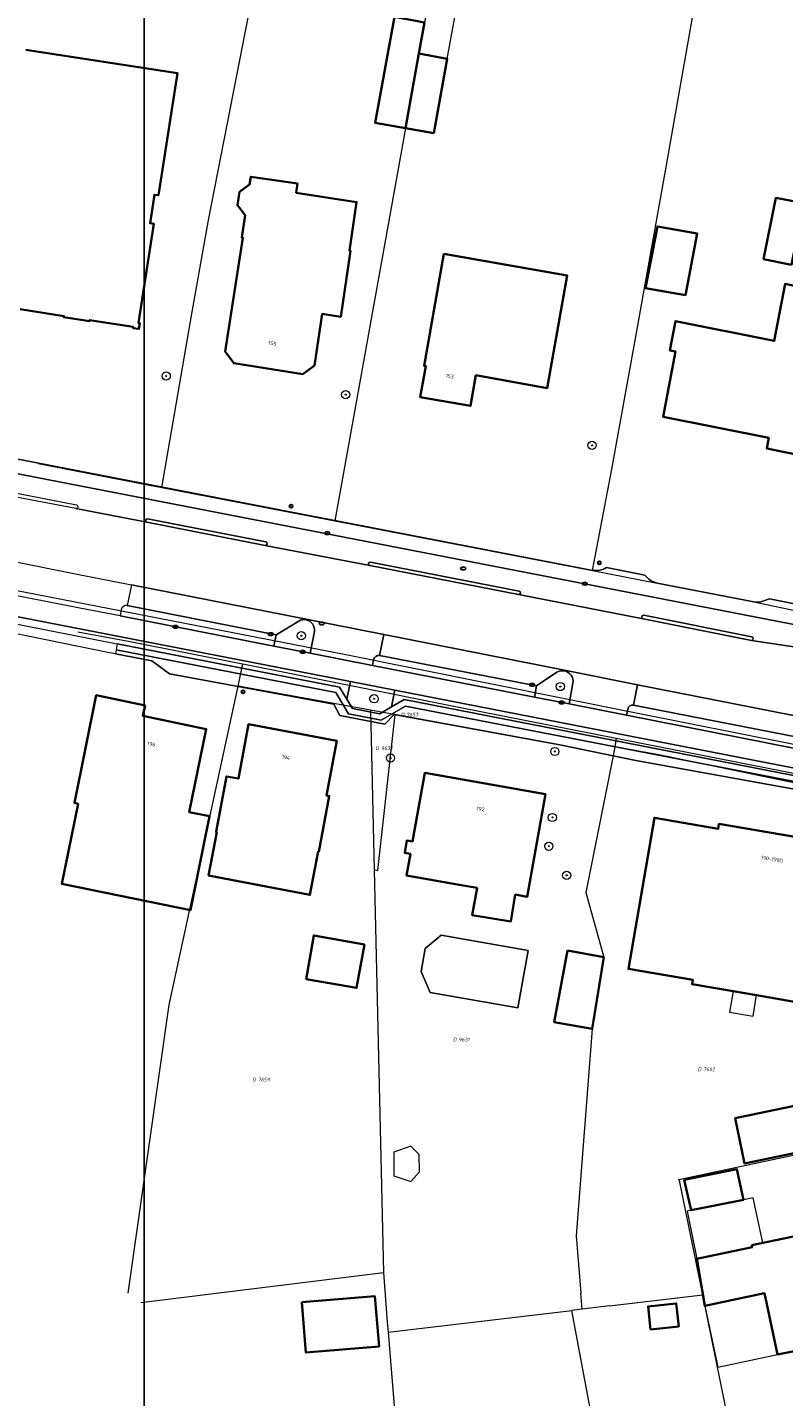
# Model space of a CAD drawing. Header units: metres. Extents: x 183765 to 187731, y 443805 to 446163.
# Tile 44 of 120: x 186038 to 186112, y 444394 to 444527. Entities that reach past the tile are written whole.
import ezdxf
from ezdxf.enums import TextEntityAlignment as Align

# ---------------------------------------------------------------- set-up
doc = ezdxf.new("R2010")
doc.units = ezdxf.units.M
doc.layers.get('0').update_dxf_attribs({"lineweight": 25})
for name, color, linetype, lineweight in [('B-WE-GR-BOOM-S', 253, 'Continuous', 25), ('B-WE-IE-MEUBILAIR-S', 7, 'Continuous', 25), ('B-WE-IE-MEUBILAIR_WEGMEUBILAIR-GV', 7, 'Continuous', 18), ('B-WE-OG-BEBOUWING-GV', 7, 'Continuous', 35), ('B-WE-OG-BEBOUWING-T18', 10, 'Continuous', 18), ('B-WE-OG-BEBOUWING_BASSIN-GV', 7, 'Continuous', 18), ('B-WE-OG-BEBOUWING_LUIFEL-GV', 7, 'Continuous', 18), ('B-WE-OG-BEBOUWING_OVERBOUWING-GV', 7, 'Continuous', 18), ('B-WE-OG-TERREIN_ERF-GV', 7, 'Continuous', 18), ('B-WE-VH-GESLOTENVERHARDING_ASFALT-GV', 10, 'Continuous', 18), ('B-WE-VH-ONVERHARD_ZAND-GV', 210, 'Continuous', 18), ('B-WE-VH-OPENVERHARDING-GV', 90, 'Continuous', 18), ('B-WE-VH-OPENVERHARDING_BETONSTRAATSTEEN-GV', 90, 'Continuous', 18), ('B-WE-VH-OPENVERHARDING_STRAATBAKSTEEN-GV', 90, 'Continuous', 18), ('B-WE-VH-OPENVERHARDING_TEGEL-GV', 90, 'Continuous', 18)]:
    doc.layers.add(name, color=color, linetype=linetype, lineweight=lineweight)
doc.layers.add('B-WE-KG-GRENS_PERCEEL-G', color=7, linetype='Continuous', lineweight=13, true_color=0xa55252)
doc.layers.add('B-WE-KG-GRENS_PERCEEL-S', color=7, linetype='Continuous', lineweight=25, true_color=0xa55252)
doc.styles.add('NLCS-ISO', font='NLCS-ISO.ttf')
doc.styles.add('NLCS-ISO-M200-T18', font='NLCS-ISO.ttf', dxfattribs={"height": 0.36})

# ---------------------------------------------------------------- blocks, each defined once
blk = doc.blocks.new('SIE-MEUBILAIR_MAST_BOVENLEIDING-SO')
for radius in [0.875, 0.75]:
    blk.add_circle((0, 0), radius)
at = {"style": 'NLCS-ISO'}
blk.add_text('bl', height=0.75, dxfattribs=at).set_placement((0, 0.07), align=Align.MIDDLE_CENTER)
blk = doc.blocks.new('SIE-MEUBILAIR_PUT_KOLK-SO')
blk.add_ellipse((0, 0), major_axis=(1.25, 0), ratio=0.54)
at = {"style": 'NLCS-ISO'}
blk.add_text('klk', height=0.75, dxfattribs=at).set_placement((0.03, 0), align=Align.MIDDLE_CENTER)
blk = doc.blocks.new('SIE-MEUBILAIR_PUT_RIOOLPUT-SO')
blk.add_ellipse((0, 0), major_axis=(1.25, 0), ratio=0.54)
at = {"style": 'NLCS-ISO'}
blk.add_text('ri', height=0.75, dxfattribs=at).set_placement((-0.04, 0.07), align=Align.MIDDLE_CENTER)
blk = doc.blocks.new('SGR-BOOM_GBKN-SO')
at = {"linetype": 'ByBlock', "lineweight": 18}
h = blk.add_hatch(color=0, dxfattribs=at)
h.dxf.hatch_style = 1
edge = h.paths.add_edge_path()
edge.add_arc((0, 0), 0.25, 0, 360)
at = {"color": 0, "linetype": 'ByBlock', "lineweight": 18}
for radius in [2, 0.25]:
    blk.add_circle((0, 0), radius, dxfattribs=at)
at = {"color": 0, "linetype": 'ByBlock', "lineweight": 18, "style": 'NLCS-ISO'}
blk.add_attdef('SOORT', (2.5, 0), '', height=1.5, dxfattribs=at)
blk = doc.blocks.new('SKG-PERCEELNUMMER-SO')
at = {"style": 'NLCS-ISO', "oblique": 10, "flags": 1}
for tag, p in [('GEMEENTECODE', (0, 2.55)), ('PERCEELGROOTTE', (0, -2.45))]:
    blk.add_attdef(tag, text='', height=1.8, dxfattribs=at).set_placement(p, align=Align.MIDDLE_CENTER)
at = {"style": 'NLCS-ISO', "oblique": 10}
blk.add_attdef('SECTIE', text='', height=1.8, dxfattribs=at).set_placement((-0.5, 0), align=Align.MIDDLE_RIGHT)
blk.add_attdef('PERCEELNUMMER', text='', height=1.8, dxfattribs=at).set_placement((0.5, 0), align=Align.MIDDLE_LEFT)

msp = doc.modelspace()

# ---------------------------------------------------------------- linework, layer by layer
msp.add_lwpolyline([(186049.481, 444796.829), (186901.387, 444796.829), (186901.387, 444165.242), (186049.481, 444165.242)], close=True)
at = {"layer": 'B-WE-IE-MEUBILAIR_WEGMEUBILAIR-GV'}
for points in [[(186049.616, 444478.634, 0.4081942), (186049.742, 444478.442)], [(186049.802, 444478.764, 0.4036277), (186049.616, 444478.634)], [(186061.24, 444476.189, 0.8604041), (186061.307, 444476.542)], [(186071.444, 444474.566, 0.9549107), (186071.382, 444474.243)], [(186085.835, 444471.415, 0.9409296), (186085.905, 444471.739)], [(186065.195, 444468.961, 0.1837047), (186064.493, 444468.84)], [(186066.006, 444467.823, 0.4001381), (186065.195, 444468.961)], [(186097.995, 444469.399, 0.4436701), (186097.801, 444469.212)], [(186097.801, 444469.212, 0.3286889), (186097.931, 444469.041)], [(186108.443, 444466.962, 0.9257516), (186108.501, 444467.299)], [(186090.287, 444463.999, 0.1876531), (186089.556, 444463.86)], [(186091.123, 444462.822, 0.4082869), (186090.287, 444463.999)]]:
    msp.add_lwpolyline(points, format="xyb", dxfattribs=at)
at = {"layer": 'B-WE-IE-MEUBILAIR_WEGMEUBILAIR-GV', "flags": 128}
for points in [[(186049.742, 444478.442), (186061.24, 444476.189)], [(186061.307, 444476.542), (186049.802, 444478.764)], [(186071.382, 444474.243), (186085.835, 444471.415)], [(186085.905, 444471.739), (186071.444, 444474.566)], [(186064.493, 444468.84), (186062.302, 444467.498), (186062.086, 444466.401), (186065.592, 444465.712), (186066.006, 444467.823)], [(186097.931, 444469.041), (186108.443, 444466.962)], [(186108.501, 444467.299), (186097.995, 444469.399)], [(186089.556, 444463.86), (186087.584, 444462.534), (186087.373, 444461.449), (186090.75, 444460.79), (186091.123, 444462.822)]]:
    msp.add_lwpolyline(points, dxfattribs=at)
msp.add_lwpolyline([(186073.806, 444462.118), (186069.502, 444462.955), (186069.169, 444461.244), (186069.707, 444460.354), (186072.36, 444459.834), (186073.491, 444460.498)], close=True, dxfattribs=at)
at = {"layer": 'B-WE-KG-GRENS_PERCEEL-G', "flags": 128}
for points in [[(186051.204, 444481.828), (186054.156, 444498.885), (186055.725, 444507.772), (186066.674, 444563.692)], [(186083.131, 444560.248), (186081.808, 444553.714), (186081.927, 444553.437), (186076.71, 444526.992), (186074.864, 444516.728), (186067.99, 444478.589)], [(186093.03, 444473.756), (186094.902, 444483.581), (186097.178, 444496.277), (186100.113, 444512.559), (186103.549, 444532.11), (186106.432, 444546.402), (186108.024, 444555.366)], [(185958.823, 444487.172), (185977.604, 444483.543), (185999.92, 444479.054), (186010.833, 444476.824), (186037.781, 444471.677), (186068.886, 444465.633), (186097.26, 444459.936), (186117.287, 444455.938), (186140.345, 444450.993), (186168.18, 444445.5), (186197.251, 444439.838), (186228.182, 444433.666), (186240.113, 444431.306)], [(186039.185, 444484.157), (186050, 444482.054), (186051.204, 444481.828)], [(186051.204, 444481.828), (186067.99, 444478.589)], [(186067.99, 444478.589), (186093.03, 444473.756)], [(186093.03, 444473.756), (186099.297, 444472.526)], [(186099.297, 444472.526), (186108.853, 444470.673)], [(186108.853, 444470.673), (186115.45, 444469.286)], [(186043.048, 444467.778), (186048.117, 444466.86), (186058.862, 444464.711)], [(186058.603, 444462.499), (186059.074, 444464.669)], [(186058.862, 444464.711), (186059.074, 444464.669)], [(186059.074, 444464.669), (186080.049, 444460.473), (186095.301, 444457.466)], [(186047.924, 444403.565), (186051.891, 444431.551), (186058.603, 444462.499)], [(186071.449, 444460.195), (186058.603, 444462.499)], [(186073.751, 444459.778), (186071.449, 444460.195)], [(186071.449, 444460.195), (186071.809, 444444.667)], [(186073.837, 444459.762), (186072.133, 444444.613)], [(186073.837, 444459.762), (186073.751, 444459.778)], [(186089.836, 444456.811), (186073.837, 444459.762)], [(186095.015, 444455.745), (186089.836, 444456.811)], [(186095.301, 444457.466), (186095.184, 444456.62)], [(186095.301, 444457.466), (186116.805, 444453.227), (186145.041, 444447.503)], [(186095.015, 444455.745), (186092.385, 444442.469), (186094.132, 444436.174), (186092.998, 444429.215), (186091.428, 444409.117), (186091.878, 444403.554)], [(186095.184, 444456.62), (186095.015, 444455.745)], [(186121.276, 444451.317), (186099.461, 444455.841), (186095.184, 444456.62)], [(186071.809, 444444.667), (186072.133, 444444.613)], [(186071.809, 444444.667), (186072.717, 444405.547)], [(186101.413, 444414.607), (186127.866, 444420.219)], [(186101.438, 444414.485), (186101.413, 444414.607)], [(186101.438, 444414.485), (186103.697, 444403.379)], [(186049.148, 444402.634), (186072.717, 444405.547)], [(186072.717, 444405.547), (186073.08, 444400.724)], [(186092.004, 444401.992), (186091.878, 444403.554)], [(186094.683, 444402.31), (186092.004, 444401.992)], [(186094.683, 444402.31), (186103.45, 444403.35), (186103.697, 444403.379)], [(186103.697, 444403.379), (186108.006, 444382.195)], [(186073.16, 444399.758), (186091.006, 444401.874)], [(186092.004, 444401.992), (186091.006, 444401.874)], [(186095.447, 444378.207), (186091.006, 444401.874)], [(186073.08, 444400.724), (186073.16, 444399.758)], [(186073.16, 444399.758), (186075.164, 444375.471)]]:
    msp.add_lwpolyline(points, dxfattribs=at)
at = {"layer": 'B-WE-OG-BEBOUWING-GV', "flags": 128}
for points in [[(186076.71, 444526.992), (186073.789, 444527.527), (186071.909, 444517.252), (186074.864, 444516.728), (186076.164, 444523.957)], [(186077.619, 444516.23), (186078.917, 444523.463), (186076.164, 444523.957), (186074.864, 444516.728)], [(186124.882, 444512.083), (186121.012, 444512.863), (186118.825, 444501.442), (186114.553, 444502.301), (186114.327, 444501.059), (186111.724, 444501.582), (186110.671, 444496.052), (186101.086, 444497.975), (186100.54, 444495.132), (186101.088, 444495.018), (186099.874, 444488.688), (186110.13, 444486.622), (186109.936, 444485.603), (186114.104, 444484.762), (186114.334, 444485.807), (186114.785, 444485.72), (186116.796, 444496.113), (186118.021, 444495.86), (186118.455, 444497.991), (186122.066, 444497.302)], [(186064.891, 444492.812), (186066.015, 444493.652), (186066.769, 444498.676), (186068.569, 444498.405), (186069.53, 444504.799), (186069.425, 444504.813), (186070.105, 444509.537), (186064.243, 444510.448), (186064.381, 444511.337), (186059.826, 444512.005), (186059.699, 444511.236), (186058.737, 444510.526), (186058.544, 444509.229), (186059.275, 444508.256), (186058.963, 444506.097), (186059.075, 444506.079), (186057.356, 444495.017), (186058.172, 444493.883)], [(186112.343, 444503.427), (186113.539, 444509.445), (186110.819, 444509.948), (186109.632, 444503.978)], [(186098.18, 444501.166), (186102.048, 444500.503), (186103.184, 444506.478), (186099.322, 444507.171)], [(186078.595, 444504.519), (186076.655, 444493.643), (186076.841, 444493.584), (186076.291, 444490.589), (186081.159, 444489.732), (186081.694, 444492.72), (186088.609, 444491.476), (186090.573, 444502.398)], [(186049.565, 444460.651), (186044.821, 444461.633), (186042.708, 444451.172), (186043.06, 444451.099), (186041.467, 444443.317), (186053.97, 444440.765), (186055.83, 444449.877), (186053.854, 444450.283), (186055.511, 444458.348), (186049.353, 444459.623)], [(186056.535, 444448.336), (186055.742, 444444.13), (186065.572, 444442.239), (186066.364, 444446.445), (186066.433, 444446.432), (186067.452, 444451.837), (186067.197, 444451.885), (186068.198, 444457.197), (186059.624, 444458.813), (186058.629, 444453.538), (186057.485, 444453.754), (186056.466, 444448.349)], [(186080.268, 444443.197), (186081.817, 444442.922), (186081.346, 444440.268), (186085.099, 444439.663), (186085.518, 444442.266), (186086.674, 444442.061), (186088.44, 444452.018), (186076.731, 444454.094), (186075.55, 444447.433), (186074.995, 444447.532), (186074.781, 444446.323), (186075.34, 444446.224), (186074.97, 444444.136)], [(186106.682, 444432.874), (186108.959, 444432.483), (186113.737, 444431.662), (186114.463, 444436.449), (186117.427, 444435.978), (186118.839, 444444.867), (186116.111, 444445.3), (186116.447, 444447.239), (186105.299, 444449.141), (186105.215, 444448.652), (186099.029, 444449.734), (186096.511, 444435.044), (186102.753, 444433.982), (186102.681, 444433.562)], [(186065.199, 444434.067), (186070.113, 444433.197), (186070.862, 444437.428), (186065.948, 444438.298)], [(186090.579, 444436.826), (186089.307, 444429.892), (186092.998, 444429.215), (186094.132, 444436.174)], [(186115.579, 444422.358), (186106.876, 444420.557), (186107.778, 444416.161), (186116.481, 444417.962)], [(186101.931, 444414.565), (186102.584, 444411.603), (186107.677, 444412.611), (186107.044, 444415.593)], [(186108.499, 444408.229), (186108.538, 444408.028), (186103.135, 444406.901), (186103.924, 444402.31), (186109.72, 444403.542), (186110.981, 444397.609), (186115.008, 444398.418), (186115.669, 444395.388), (186123.427, 444397.079), (186122.767, 444400.109), (186126.731, 444400.892), (186124.469, 444411.562)], [(186064.783, 444402.68), (186065.175, 444397.797), (186072.284, 444398.367), (186071.893, 444403.251)], [(186098.659, 444400.03), (186101.387, 444400.325), (186101.146, 444402.558), (186098.417, 444402.263)]]:
    msp.add_lwpolyline(points, close=True, dxfattribs=at)
msp.add_lwpolyline([(186037.451, 444499.126), (186041.684, 444498.467), (186041.669, 444498.353), (186044.165, 444497.966), (186044.182, 444498.074), (186048.422, 444497.418), (186048.403, 444497.3), (186048.966, 444497.218), (186049.043, 444497.785), (186048.926, 444497.803), (186050.432, 444507.414), (186050.049, 444507.486), (186050.479, 444510.254), (186050.869, 444510.195), (186052.722, 444522.052), (186037.985, 444524.342)], dxfattribs=at)
at = {"layer": 'B-WE-OG-BEBOUWING_BASSIN-GV', "flags": 128}
msp.add_lwpolyline([(186086.754, 444436.828), (186078.308, 444438.334), (186076.78, 444437.04), (186076.383, 444434.813), (186077.256, 444432.771), (186085.76, 444431.254)], close=True, dxfattribs=at)
at = {"layer": 'B-WE-OG-BEBOUWING_LUIFEL-GV', "flags": 128}
for points in [[(186079.924, 444529.075), (186077.173, 444529.569), (186076.71, 444526.992), (186076.164, 444523.957), (186078.917, 444523.463)], [(186103.924, 444402.31), (186105.185, 444396.377), (186110.981, 444397.609), (186109.72, 444403.542)]]:
    msp.add_lwpolyline(points, close=True, dxfattribs=at)
at = {"layer": 'B-WE-OG-BEBOUWING_OVERBOUWING-GV', "flags": 128}
for points in [[(186106.682, 444432.874), (186106.335, 444430.854), (186108.611, 444430.463), (186108.959, 444432.483)], [(186073.711, 444414.937), (186075.374, 444414.405), (186076.214, 444415.331), (186076.197, 444417.013), (186075.391, 444417.819), (186073.711, 444417.253)], [(186103.135, 444406.901), (186108.538, 444408.028), (186108.499, 444408.229), (186109.544, 444408.447), (186108.617, 444412.811), (186107.677, 444412.611), (186102.584, 444411.603), (186102.209, 444411.528)]]:
    msp.add_lwpolyline(points, close=True, dxfattribs=at)
at = {"layer": 'B-WE-OG-TERREIN_ERF-GV', "flags": 128}
for points in [[(186073.789, 444527.527), (186076.71, 444526.992), (186076.164, 444523.957), (186078.917, 444523.463), (186077.619, 444516.23), (186074.864, 444516.728), (186071.909, 444517.252)], [(186066.769, 444498.676), (186066.015, 444493.652), (186064.891, 444492.812), (186058.172, 444493.883), (186057.356, 444495.017), (186059.075, 444506.079), (186058.963, 444506.097), (186059.275, 444508.256), (186058.544, 444509.229), (186058.737, 444510.526), (186059.699, 444511.236), (186059.826, 444512.005), (186064.381, 444511.337), (186064.243, 444510.448), (186070.105, 444509.537), (186069.425, 444504.813), (186069.53, 444504.799), (186068.569, 444498.405)], [(186112.343, 444503.427), (186109.632, 444503.978), (186110.819, 444509.948), (186113.539, 444509.445)], [(186102.048, 444500.503), (186098.18, 444501.166), (186099.322, 444507.171), (186103.184, 444506.478)], [(186078.595, 444504.519), (186090.573, 444502.398), (186088.609, 444491.476), (186081.694, 444492.72), (186081.159, 444489.732), (186076.291, 444490.589), (186076.841, 444493.584), (186076.655, 444493.643)], [(186042.708, 444451.172), (186044.821, 444461.633), (186049.565, 444460.651), (186049.353, 444459.623), (186055.511, 444458.348), (186053.854, 444450.283), (186055.83, 444449.877), (186053.97, 444440.765), (186041.467, 444443.317), (186043.06, 444451.099)], [(186065.572, 444442.239), (186055.742, 444444.13), (186056.535, 444448.336), (186056.466, 444448.349), (186057.485, 444453.754), (186058.629, 444453.538), (186059.624, 444458.813), (186068.198, 444457.197), (186067.197, 444451.885), (186067.452, 444451.837), (186066.433, 444446.432), (186066.364, 444446.445)], [(186081.346, 444440.268), (186081.817, 444442.922), (186080.268, 444443.197), (186074.97, 444444.136), (186075.34, 444446.224), (186074.781, 444446.323), (186074.995, 444447.532), (186075.55, 444447.433), (186076.731, 444454.094), (186088.44, 444452.018), (186086.674, 444442.061), (186085.518, 444442.266), (186085.099, 444439.663)], [(186106.682, 444432.874), (186102.681, 444433.562), (186102.753, 444433.982), (186096.511, 444435.044), (186099.029, 444449.734), (186105.215, 444448.652), (186105.299, 444449.141), (186116.447, 444447.239), (186116.111, 444445.3), (186118.839, 444444.867), (186117.427, 444435.978), (186114.463, 444436.449), (186113.737, 444431.662), (186108.959, 444432.483)], [(186065.199, 444434.067), (186065.948, 444438.298), (186070.862, 444437.428), (186070.113, 444433.197)], [(186086.754, 444436.828), (186085.76, 444431.254), (186077.256, 444432.771), (186076.383, 444434.813), (186076.78, 444437.04), (186078.308, 444438.334)], [(186092.998, 444429.215), (186089.307, 444429.892), (186090.579, 444436.826), (186094.132, 444436.174)], [(186107.778, 444416.161), (186106.876, 444420.557), (186115.579, 444422.358), (186116.481, 444417.962)], [(186107.677, 444412.611), (186102.584, 444411.603), (186101.931, 444414.565), (186107.044, 444415.593)], [(186110.981, 444397.609), (186109.72, 444403.542), (186103.924, 444402.31), (186103.135, 444406.901), (186108.538, 444408.028), (186108.499, 444408.229), (186124.469, 444411.562), (186126.731, 444400.892), (186122.767, 444400.109), (186123.427, 444397.079), (186115.669, 444395.388), (186115.008, 444398.418)], [(186064.783, 444402.68), (186071.893, 444403.251), (186072.284, 444398.367), (186065.175, 444397.797)], [(186098.659, 444400.03), (186098.417, 444402.263), (186101.146, 444402.558), (186101.387, 444400.325)]]:
    msp.add_lwpolyline(points, close=True, dxfattribs=at)
for points in [[(186037.985, 444524.342), (186052.722, 444522.052), (186050.869, 444510.195), (186050.479, 444510.254), (186050.049, 444507.486), (186050.432, 444507.414), (186048.926, 444497.803), (186049.043, 444497.785), (186048.966, 444497.218), (186048.403, 444497.3), (186048.422, 444497.418), (186044.182, 444498.074), (186044.165, 444497.966), (186041.669, 444498.353), (186041.684, 444498.467), (186037.451, 444499.126)], [(186114.104, 444484.762), (186109.936, 444485.603), (186110.13, 444486.622), (186099.874, 444488.688), (186101.088, 444495.018), (186100.54, 444495.132), (186101.086, 444497.975), (186110.671, 444496.052), (186111.724, 444501.582)], [(185982.75, 444495.241), (185984.209, 444494.83), (186010.985, 444489.482), (186013.775, 444489.127), (186013.988, 444490.017), (186021.005, 444488.7), (186021.642, 444487.568), (186093.04, 444473.762)], [(186094.371, 444474.039), (186098.099, 444473.309)], [(186099.297, 444472.526), (186108.853, 444470.673), (186109.363, 444470.691), (186110.214, 444471.009), (186114.232, 444470.2)], [(186113.497, 444452.342), (186097.221, 444455.292), (186089.836, 444456.811), (186073.751, 444459.778), (186072.839, 444458.82), (186068.49, 444459.65), (186067.903, 444460.782), (186051.948, 444463.728), (186050.22, 444464.962), (186046.686, 444465.645), (186046.105, 444465.748), (186035.122, 444468.001)]]:
    msp.add_lwpolyline(points, dxfattribs=at)
at = {"layer": 'B-WE-OG-TERREIN_ERF-GV'}
for points in [[(186093.04, 444473.762, 0.187364), (186094.371, 444474.039)], [(186098.099, 444473.309, 0.1739914), (186099.297, 444472.526)]]:
    msp.add_lwpolyline(points, format="xyb", dxfattribs=at)
at = {"layer": 'B-WE-VH-GESLOTENVERHARDING_ASFALT-GV', "flags": 128}
for points in [[(186108.443, 444466.962), (186115.621, 444465.893), (186116.219, 444465.803), (186116.57, 444467.739), (185984.513, 444493.375)], [(185979.029, 444485.69), (185980.119, 444485.457), (185981.888, 444485.095), (185982.578, 444484.986), (186036.204, 444474.74), (186043.309, 444473.337), (186048.238, 444472.363), (186065.205, 444469.012), (186072.757, 444467.52), (186090.298, 444464.056), (186097.402, 444462.653), (186114.352, 444459.302), (186115.621, 444465.893), (186108.443, 444466.962), (186097.931, 444469.041), (186085.835, 444471.415), (186071.382, 444474.243), (186061.24, 444476.189), (186049.742, 444478.442), (186042.836, 444479.767), (186036.383, 444481.016), (186030.904, 444482.093)], [(186036.448, 444481.397), (186042.914, 444480.114)], [(185981.288, 444480.122), (186069.502, 444462.955), (186073.806, 444462.118), (186113.971, 444454.302), (186114.325, 444456.122), (186112.867, 444456.413), (186096.331, 444459.708), (186090.75, 444460.79), (186087.373, 444461.449), (186071.641, 444464.52), (186065.592, 444465.712), (186062.086, 444466.401), (186047.145, 444469.336), (186043.222, 444470.099), (186038.43, 444471.031), (186032.752, 444472.135)], [(186042.836, 444479.767), (186049.742, 444478.442)], [(186049.802, 444478.764), (186061.307, 444476.542)], [(186061.24, 444476.189), (186071.382, 444474.243)], [(186071.444, 444474.566), (186085.905, 444471.739)], [(186085.835, 444471.415), (186097.931, 444469.041)], [(186097.995, 444469.399), (186108.501, 444467.299)]]:
    msp.add_lwpolyline(points, dxfattribs=at)
at = {"layer": 'B-WE-VH-GESLOTENVERHARDING_ASFALT-GV'}
for points in [[(186042.914, 444480.114, -0.9585251), (186042.836, 444479.767)], [(186049.742, 444478.442, -0.4081942), (186049.616, 444478.634)], [(186049.616, 444478.634, -0.4036277), (186049.802, 444478.764)], [(186061.307, 444476.542, -0.8604041), (186061.24, 444476.189)], [(186071.382, 444474.243, -0.9549107), (186071.444, 444474.566)], [(186085.905, 444471.739, -0.9409296), (186085.835, 444471.415)], [(186097.801, 444469.212, -0.4436701), (186097.995, 444469.399)], [(186097.931, 444469.041, -0.3286889), (186097.801, 444469.212)], [(186108.501, 444467.299, -0.9257516), (186108.443, 444466.962)]]:
    msp.add_lwpolyline(points, format="xyb", dxfattribs=at)
at = {"layer": 'B-WE-VH-ONVERHARD_ZAND-GV'}
for points in [[(186049.616, 444478.634, 0.4081942), (186049.742, 444478.442)], [(186049.802, 444478.764, 0.4036277), (186049.616, 444478.634)], [(186061.24, 444476.189, 0.8604041), (186061.307, 444476.542)], [(186071.444, 444474.566, 0.9549107), (186071.382, 444474.243)], [(186085.835, 444471.415, 0.9409296), (186085.905, 444471.739)], [(186065.195, 444468.961, 0.1837047), (186064.493, 444468.84)], [(186066.006, 444467.823, 0.4001381), (186065.195, 444468.961)], [(186097.995, 444469.399, 0.4436701), (186097.801, 444469.212)], [(186097.801, 444469.212, 0.3286889), (186097.931, 444469.041)], [(186108.443, 444466.962, 0.9257516), (186108.501, 444467.299)], [(186090.287, 444463.999, 0.1876531), (186089.556, 444463.86)], [(186091.123, 444462.822, 0.4082869), (186090.287, 444463.999)]]:
    msp.add_lwpolyline(points, format="xyb", dxfattribs=at)
at = {"layer": 'B-WE-VH-ONVERHARD_ZAND-GV', "flags": 128}
for points in [[(186049.742, 444478.442), (186061.24, 444476.189)], [(186061.307, 444476.542), (186049.802, 444478.764)], [(186071.382, 444474.243), (186085.835, 444471.415)], [(186085.905, 444471.739), (186071.444, 444474.566)], [(186064.493, 444468.84), (186062.302, 444467.498), (186062.086, 444466.401)], [(186097.931, 444469.041), (186108.443, 444466.962)], [(186108.501, 444467.299), (186097.995, 444469.399)], [(186062.086, 444466.401), (186065.592, 444465.712), (186066.006, 444467.823)], [(186089.556, 444463.86), (186087.584, 444462.534), (186087.373, 444461.449), (186090.75, 444460.79), (186091.123, 444462.822)]]:
    msp.add_lwpolyline(points, dxfattribs=at)
msp.add_lwpolyline([(186073.806, 444462.118), (186069.502, 444462.955), (186069.169, 444461.244), (186069.707, 444460.354), (186072.36, 444459.834), (186073.491, 444460.498)], close=True, dxfattribs=at)
at = {"layer": 'B-WE-VH-OPENVERHARDING-GV', "flags": 128}
for points in [[(186072.757, 444467.52), (186072.329, 444465.503), (186087.584, 444462.534), (186089.556, 444463.86)], [(186090.287, 444463.999), (186090.298, 444464.056), (186072.757, 444467.52)], [(186071.641, 444464.52), (186087.373, 444461.449), (186087.584, 444462.534), (186072.329, 444465.503)], [(186071.755, 444465.108), (186071.641, 444464.52)], [(186096.331, 444459.708), (186112.867, 444456.413), (186113.085, 444457.526), (186097.012, 444460.68)], [(186096.437, 444460.289), (186096.331, 444459.708)]]:
    msp.add_lwpolyline(points, dxfattribs=at)
at = {"layer": 'B-WE-VH-OPENVERHARDING-GV'}
for points in [[(186072.329, 444465.503, 0.3557402), (186071.755, 444465.108)], [(186089.556, 444463.86, -0.1876531), (186090.287, 444463.999)], [(186097.012, 444460.68, 0.3992278), (186096.437, 444460.289)]]:
    msp.add_lwpolyline(points, format="xyb", dxfattribs=at)
at = {"layer": 'B-WE-VH-OPENVERHARDING_BETONSTRAATSTEEN-GV', "flags": 128}
for points in [[(186072.757, 444467.52), (186065.205, 444469.012), (186065.195, 444468.961)], [(186066.006, 444467.823), (186065.592, 444465.712), (186071.641, 444464.52), (186071.755, 444465.108)], [(186072.329, 444465.503), (186072.757, 444467.52)], [(186097.402, 444462.653), (186090.298, 444464.056), (186090.287, 444463.999)], [(186091.123, 444462.822), (186090.75, 444460.79), (186096.331, 444459.708), (186096.437, 444460.289)], [(186097.012, 444460.68), (186097.402, 444462.653)]]:
    msp.add_lwpolyline(points, dxfattribs=at)
at = {"layer": 'B-WE-VH-OPENVERHARDING_BETONSTRAATSTEEN-GV'}
for points in [[(186065.195, 444468.961, -0.4001381), (186066.006, 444467.823)], [(186071.755, 444465.108, -0.3557402), (186072.329, 444465.503)], [(186090.287, 444463.999, -0.4082869), (186091.123, 444462.822)], [(186096.437, 444460.289, -0.3992278), (186097.012, 444460.68)]]:
    msp.add_lwpolyline(points, format="xyb", dxfattribs=at)
at = {"layer": 'B-WE-VH-OPENVERHARDING_STRAATBAKSTEEN-GV', "flags": 128}
for points in [[(186048.238, 444472.363), (186047.839, 444470.345), (186062.302, 444467.498), (186064.493, 444468.84)], [(186065.195, 444468.961), (186065.205, 444469.012), (186048.238, 444472.363)], [(186062.302, 444467.498), (186047.839, 444470.345)], [(186047.235, 444469.948), (186047.145, 444469.336), (186062.086, 444466.401), (186062.302, 444467.498)], [(186116.426, 444458.845), (186114.963, 444459.184), (186114.352, 444459.302), (186097.402, 444462.653), (186097.012, 444460.68), (186113.085, 444457.526)]]:
    msp.add_lwpolyline(points, dxfattribs=at)
at = {"layer": 'B-WE-VH-OPENVERHARDING_STRAATBAKSTEEN-GV'}
for points in [[(186047.839, 444470.345, 0.3751407), (186047.235, 444469.948)], [(186064.493, 444468.84, -0.1837047), (186065.195, 444468.961)]]:
    msp.add_lwpolyline(points, format="xyb", dxfattribs=at)
at = {"layer": 'B-WE-VH-OPENVERHARDING_TEGEL-GV', "flags": 128}
for points in [[(185982.75, 444495.241), (185982.284, 444494.019), (185982.938, 444493.789), (185984.513, 444493.375), (186116.57, 444467.739), (186116.821, 444469.047), (186116.653, 444469.08), (186115.906, 444469.223), (186115.45, 444469.286), (186114.901, 444469.488), (186114.232, 444470.2), (186110.214, 444471.009), (186109.363, 444470.691), (186108.853, 444470.673), (186099.297, 444472.526)], [(186093.04, 444473.762), (186021.642, 444487.568), (186021.005, 444488.7), (186013.988, 444490.017), (186013.775, 444489.127), (186010.985, 444489.482), (185984.209, 444494.83), (185982.75, 444495.241)], [(186098.099, 444473.309), (186094.371, 444474.039)]]:
    msp.add_lwpolyline(points, dxfattribs=at)
for points in [[(185981.288, 444480.122), (185980.983, 444480.181), (185980.863, 444479.612), (185980.263, 444479.709), (185979.903, 444477.777), (186013.083, 444471.461), (186013.475, 444473.193), (186046.864, 444466.63), (186068.452, 444462.429), (186069.169, 444461.244), (186069.502, 444462.955)], [(186046.757, 444466.038), (186046.686, 444465.645), (186050.22, 444464.962), (186051.948, 444463.728), (186067.903, 444460.782), (186068.49, 444459.65), (186072.839, 444458.82), (186073.751, 444459.778), (186089.836, 444456.811), (186097.221, 444455.292), (186113.497, 444452.342), (186113.625, 444453.05), (186074.843, 444460.582), (186072.493, 444459.216), (186069.338, 444459.818), (186068.099, 444461.909)], [(186073.491, 444460.498), (186072.36, 444459.834), (186069.707, 444460.354), (186069.169, 444461.244), (186068.452, 444462.429), (186046.864, 444466.63), (186046.757, 444466.038), (186068.099, 444461.909), (186069.338, 444459.818), (186072.493, 444459.216), (186074.843, 444460.582), (186113.625, 444453.05), (186113.713, 444453.623), (186074.741, 444461.231)], [(186073.806, 444462.118), (186073.491, 444460.498), (186074.741, 444461.231), (186113.713, 444453.623), (186113.971, 444454.302)]]:
    msp.add_lwpolyline(points, close=True, dxfattribs=at)
at = {"layer": 'B-WE-VH-OPENVERHARDING_TEGEL-GV'}
for points in [[(186094.371, 444474.039, -0.187364), (186093.04, 444473.762)], [(186099.297, 444472.526, -0.1739914), (186098.099, 444473.309)]]:
    msp.add_lwpolyline(points, format="xyb", dxfattribs=at)

# ---------------------------------------------------------------- block references
at = {"layer": 'B-WE-GR-BOOM-S', "xscale": 0.2, "yscale": 0.2, "zscale": 0.2}
for p in [(186051.619, 444492.637), (186069.047, 444490.836), (186092.972, 444485.906), (186064.742, 444467.413), (186089.892, 444462.478), (186071.807, 444461.292), (186073.401, 444455.535), (186089.36, 444456.17), (186089.122, 444449.76), (186088.776, 444446.963), (186090.507, 444444.139)]:
    msp.add_blockref('SGR-BOOM_GBKN-SO', p, dxfattribs=at)
at = {"layer": 'B-WE-IE-MEUBILAIR-S', "xscale": 0.2, "yscale": 0.2, "zscale": 0.2}
for name, p in [('SIE-MEUBILAIR_MAST_BOVENLEIDING-SO', (186063.75, 444480.003)), ('SIE-MEUBILAIR_PUT_KOLK-SO', (186067.255, 444477.373)), ('SIE-MEUBILAIR_PUT_RIOOLPUT-SO', (186080.46, 444473.941)), ('SIE-MEUBILAIR_MAST_BOVENLEIDING-SO', (186093.683, 444474.495)), ('SIE-MEUBILAIR_PUT_KOLK-SO', (186092.264, 444472.467)), ('SIE-MEUBILAIR_PUT_RIOOLPUT-SO', (186066.727, 444468.612)), ('SIE-MEUBILAIR_PUT_KOLK-SO', (186052.52, 444468.274)), ('SIE-MEUBILAIR_PUT_KOLK-SO', (186061.765, 444467.576)), ('SIE-MEUBILAIR_PUT_KOLK-SO', (186064.872, 444465.845)), ('SIE-MEUBILAIR_MAST_BOVENLEIDING-SO', (186059.083, 444461.966)), ('SIE-MEUBILAIR_PUT_KOLK-SO', (186087.151, 444462.642)), ('SIE-MEUBILAIR_PUT_KOLK-SO', (186090.018, 444460.927))]:
    msp.add_blockref(name, p, dxfattribs=at)
at = {"layer": 'B-WE-KG-GRENS_PERCEEL-S', "xscale": 0.2, "yscale": 0.2, "zscale": 0.2}
for p, values in [((186074.855, 444459.745), {'PERCEELNUMMER': '7657', 'SECTIE': 'D'}), ((186072.39, 444456.493), {'PERCEELNUMMER': '9632', 'SECTIE': 'D'}), ((186079.911, 444428.182), {'PERCEELNUMMER': '9631', 'SECTIE': 'D'}), ((186103.689, 444425.294), {'PERCEELNUMMER': '7602', 'SECTIE': 'D'}), ((186060.43, 444424.296), {'PERCEELNUMMER': '7659', 'SECTIE': 'D'})]:
    msp.add_blockref('SKG-PERCEELNUMMER-SO', p, dxfattribs=at).add_auto_attribs(values)

# ---------------------------------------------------------------- texts
at = {"layer": 'B-WE-OG-BEBOUWING-T18', "style": 'NLCS-ISO-M200-T18'}
for s, rotation, p in [('155', 350.9, (186061.925, 444495.816)), ('153', 350, (186079.158, 444492.623)), ('196', 348.3, (186050.186, 444456.897)), ('194', 349.3, (186063.247, 444455.586)), ('192', 350, (186082.149, 444450.594)), ('190-190D', 350.3, (186110.453, 444445.726))]:
    msp.add_text(s, height=0.36, rotation=rotation, dxfattribs=at).set_placement(p, align=Align.MIDDLE)

doc.saveas('drawing.dxf')
